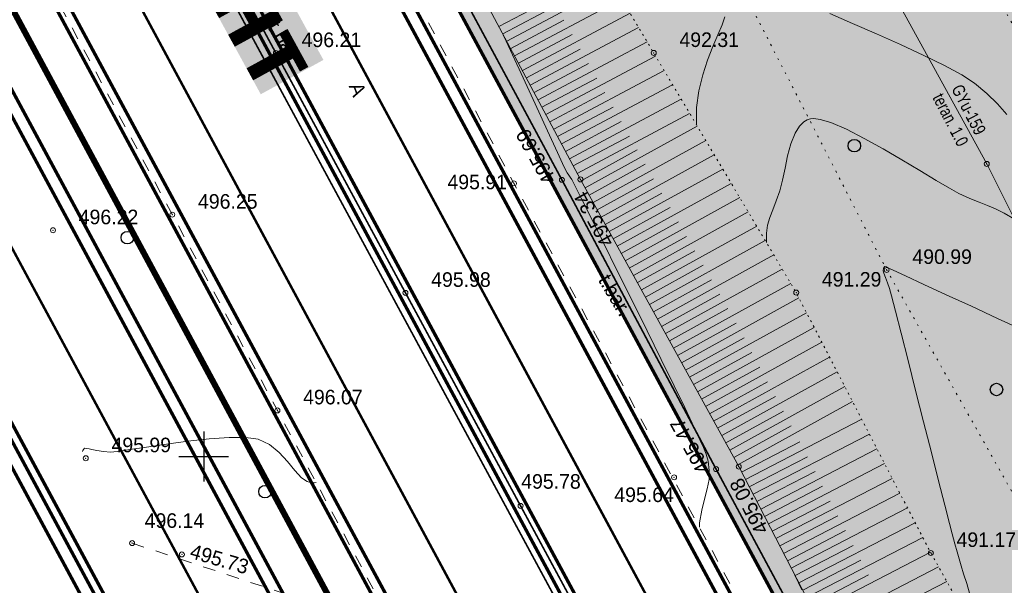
# Model space of a CAD drawing. Extents: x -516234 to 73329, y -4499813 to 47259.
# Tile 18 of 256: x 29455 to 29514, y 36929 to 36963. Entities that reach past the tile are written whole.
import ezdxf

# ---------------------------------------------------------------- set-up
doc = ezdxf.new("R2010")
doc.units = 0
doc.header["$LTSCALE"] = 0.5
doc.header["$MEASUREMENT"] = 0
doc.header["$PDMODE"] = 32
doc.header["$PDSIZE"] = 0.3
for name, pattern in [('ACAD_ISO03W100', [30, 12, -18]), ('DASHED', [0.75, 0.5, -0.25]), ('Д_ТРОТ_ТРУБА', [3, 1.5, -1.5]), ('Контура низ откосов  Штриховая 0.1-0.5 - - - - - - -', [0.6, 0.1, -0.5]), ('РА_КОНТУРЫ', [1.5, 0, -1.5])]:
    doc.linetypes.add(name, pattern=pattern)
for name, color, linetype in [('(001) Сетка', 92, 'Continuous'), ('(004) Точки рельефа', 7, 'Continuous'), ('(007) Здания', 7, 'Continuous'), ('(013) Газ', 30, 'ИК_Газопровод -------г--------'), ('(025) Дорога', 7, 'Continuous'), ('(031) Горизонтали', 42, 'Continuous'), ('(035) Откосы', 7, 'Continuous'), ('(037) Контуры', 7, 'Continuous'), ('(038) Деревья', 7, 'Continuous'), ('1 PARK', 7, 'Continuous'), ('7_газон', 7, 'Continuous'), ('STOYANKA', 7, 'Continuous'), ('text', 7, 'Continuous'), ('орто', 7, 'Continuous')]:
    doc.layers.add(name, color=color, linetype=linetype)
doc.layers.add('(032) Горизонтали утолщенные', color=32, linetype='Continuous', lineweight=30)
doc.layers.add('.', color=7, linetype='Continuous', lineweight=15)
doc.styles.add('BM-431', font='bm431.ttf')
doc.styles.add('D-431', font='d431.ttf')
doc.styles.get("Standard").update_dxf_attribs({"font": 'times.ttf'})
doc.styles.add('stile1', font='ARIALN.TTF')
doc.linetypes.add('ИК_Газопровод -------г--------', pattern='A,9,-0.6,["Г",Standard,S=1.2,R=0,X=0,Y=-0.6],-1.2', length=10.8)

# ---------------------------------------------------------------- blocks, each defined once
blk = doc.blocks.new('9633')
at = {"layer": '(031) Горизонтали', "color": 42, "linetype": 'Continuous', "lineweight": 0}
for points in [[(28549.086, 36944.821), (28547.556, 36945.527), (28545.984, 36946.251), (28544.469, 36946.947), (28543.113, 36947.569), (28542.015, 36948.073), (28541.274, 36948.412), (28540.993, 36948.541), (28540.878, 36948.614), (28540.779, 36948.648), (28540.705, 36948.545), (28540.668, 36948.376), (28540.708, 36948.233), (28540.809, 36947.984), (28540.939, 36947.665), (28541.065, 36947.31), (28541.178, 36946.888), (28541.418, 36945.958), (28541.758, 36944.627), (28542.171, 36943.004), (28542.63, 36941.198), (28543.107, 36939.316), (28543.576, 36937.468), (28544.01, 36935.762), (28544.381, 36934.305), (28544.664, 36933.207), (28544.83, 36932.575), (28544.991, 36931.985), (28545.124, 36931.506), (28545.244, 36931.082), (28545.369, 36930.66), (28545.514, 36930.184), (28545.697, 36929.6), (28545.875, 36929.019)], [(28548.568, 36951.485), (28547.947, 36951.85), (28547.421, 36952.112), (28546.938, 36952.316), (28546.446, 36952.508), (28545.895, 36952.731), (28545.232, 36953.03), (28544.658, 36953.34), (28543.856, 36953.813), (28542.886, 36954.399), (28541.805, 36955.049), (28540.671, 36955.713), (28539.541, 36956.34), (28538.474, 36956.882), (28537.528, 36957.288), (28536.896, 36957.481), (28536.515, 36957.533), (28536.312, 36957.518), (28536.227, 36957.493), (28536.118, 36957.446), (28535.917, 36957.324), (28535.658, 36957.081), (28535.382, 36956.659), (28535.124, 36956.016), (28534.934, 36955.295), (28534.782, 36954.547), (28534.637, 36953.829), (28534.467, 36953.192), (28534.245, 36952.577), (28534.039, 36952.055), (28533.863, 36951.585), (28533.731, 36951.128), (28533.658, 36950.641), (28533.659, 36950.086)], [(28529.631, 36932.984), (28529.648, 36933.251), (28529.78, 36933.997), (28529.946, 36934.669), (28530.104, 36935.282), (28530.212, 36935.851), (28530.228, 36936.388), (28530.152, 36936.939), (28530.032, 36937.373), (28529.872, 36937.765), (28529.673, 36938.188), (28529.44, 36938.714), (28529.208, 36939.22), (28528.751, 36940.172), (28528.114, 36941.478), (28527.344, 36943.046), (28526.488, 36944.782), (28525.592, 36946.594), (28524.702, 36948.388), (28523.865, 36950.073), (28523.127, 36951.556), (28522.534, 36952.744), (28522.133, 36953.543), (28521.97, 36953.862), (28521.869, 36954.01), (28521.779, 36954.122), (28521.679, 36954.271), (28521.514, 36954.618), (28521.108, 36955.494), (28520.508, 36956.793), (28519.763, 36958.41), (28518.919, 36960.243), (28518.026, 36962.184), (28517.85, 36962.568)], [(28535.793, 36929.225), (28535.371, 36930.105)]]:
    blk.add_lwpolyline(points, dxfattribs=at)
at = {"layer": '(004) Точки рельефа', "lineweight": 0, "style": 'D-431'}
for s, p in [('496.21', (28505.729, 36961.823)), ('492.31', (28528.435, 36961.828)), ('495.91', (28514.494, 36953.283)), ('496.25', (28499.504, 36952.115)), ('496.22', (28492.337, 36951.179)), ('490.99', (28542.433, 36948.795)), ('495.98', (28513.517, 36947.42)), ('491.29', (28536.993, 36947.433)), ('496.07', (28505.821, 36940.359)), ('495.99', (28494.307, 36937.484)), ('495.78', (28518.926, 36935.292)), ('495.64', (28524.521, 36934.491)), ('496.14', (28496.3, 36932.94)), ('491.17', (28545.086, 36931.793))]:
    blk.add_text(s, height=0.875, dxfattribs=at).set_placement(p)
for s, rotation, p in [('495.69', 119.28712, (28521.07, 36953.889)), ('495.34', 118.8524, (28524.549, 36950.125)), ('495.47', 118.87698, (28530.321, 36936.494)), ('495.08', 117.39185, (28533.831, 36932.846)), ('495.73', 343.59568, (28498.954, 36931.154))]:
    blk.add_text(s, height=0.875, rotation=rotation, dxfattribs=at).set_placement(p)
blk = doc.blocks.new('d')
at = {"layer": '(038) Деревья'}
blk.add_ellipse((0, 0), major_axis=(0.265, 0.265), ratio=1, start_param=5.497787, end_param=11.780972, dxfattribs=at)
blk = doc.blocks.new('Setka')
at = {"layer": '(001) Сетка'}
for p, q in [((0, 1.5), (0, -1.5)), ((-1.5, 0), (1.5, 0))]:
    blk.add_line(p, q, dxfattribs=at)

msp = doc.modelspace()

# ---------------------------------------------------------------- hatches: boundary and pattern name
at = {"layer": '1 PARK', "lineweight": 0, "true_color": 0x00c200, "transparency": 33554508}
h = msp.add_hatch(color=92, dxfattribs=at)
h.dxf.hatch_style = 1
edge = h.paths.add_edge_path()
edge.add_line((29724.642, 36512.794), (29471.6, 36982.55))
edge.add_line((29471.6, 36982.55), (29506.294, 36972.148))
edge.add_arc((29494.806, 36933.834), 40, 28.30986, 73.30986, ccw=False)
edge.add_line((29530.022, 36952.803), (29731.945, 36577.945))
edge.add_arc((29696.73, 36558.976), 40, -16.69014, 28.30986, ccw=False)
edge.add_line((29735.044, 36547.488), (29724.642, 36512.794))
at = {"layer": '7_газон', "lineweight": 0, "true_color": 0x5c5c5c, "transparency": 33554687}
h = msp.add_hatch(color=251, dxfattribs=at)
h.dxf.hatch_style = 1
edge = h.paths.add_edge_path(flags=16)
edge.add_line((29676.967, 36922.961), (29652.773, 36909.928))
edge.add_arc((29654.196, 36907.287), 3, 118.30986, 208.30986)
edge.add_line((29651.554, 36905.864), (29669.688, 36872.2))
edge.add_arc((29672.33, 36873.623), 3, 208.30986, 298.27805)
edge.add_line((29673.751, 36870.981), (29697.069, 36883.525))
edge.add_arc((29695.174, 36887.047), 4, 298.27805, 388.30633)
edge.add_line((29698.696, 36888.944), (29681.031, 36921.742))
edge.add_arc((29678.39, 36920.32), 3, 28.30633, 118.30986)
edge = h.paths.add_edge_path(flags=16)
edge.add_arc((29582.986, 36967.9), 30, 100.3549, 118.30986)
edge.add_line((29568.758, 36994.312), (29528.131, 36972.427))
edge.add_arc((29529.554, 36969.786), 3, 118.30986, 225.97605)
edge.add_arc((29494.806, 36933.834), 47, 28.30986, 45.97605, ccw=False)
edge.add_line((29536.185, 36956.123), (29686.137, 36677.746))
edge.add_arc((29688.778, 36679.168), 3, 208.30986, 354.86171)
edge.add_line((29691.766, 36678.9), (29699.507, 36764.985))
edge.add_arc((29669.628, 36767.671), 30, 354.86171, 388.30986)
edge.add_line((29696.04, 36781.899), (29580.774, 36995.883))
edge.add_arc((29578.132, 36994.46), 3, 28.30986, 100.3549)
edge = h.paths.add_edge_path()
edge.add_line((29429.452, 37065.402), (29443.215, 37039.99))
edge.add_line((29443.215, 37039.99), (29467.007, 36995.822))
edge.add_arc((29480.213, 37002.936), 15, 208.30986, 253.30986)
edge.add_line((29475.905, 36988.568), (29508.304, 36978.854))
edge.add_arc((29494.806, 36933.834), 47, 63.28494, 73.30986, ccw=False)
edge.add_arc((29520.431, 36984.749), 10, 243.28494, 298.30986)
edge.add_line((29525.173, 36975.945), (29566.624, 36998.273))
edge.add_arc((29582.986, 36967.9), 34.5, 90.70227, 118.30986, ccw=False)
edge.add_line((29582.563, 37002.397), (29601.162, 37002.625))
edge.add_arc((29600.795, 37032.623), 30, 270.70227, 298.33641)
edge.add_line((29615.034, 37006.218), (29627.395, 37012.883))
edge.add_arc((29631.43, 37005.402), 8.5, 28.30633, 118.33641, ccw=False)
edge.add_line((29638.913, 37009.433), (29702.658, 36891.078))
edge.add_arc((29695.174, 36887.047), 8.5, -61.72195, 28.30633, ccw=False)
edge.add_line((29699.201, 36879.562), (29664.33, 36860.803))
edge.add_arc((29666.699, 36856.4), 5, 118.27805, 208.30986)
edge.add_line((29662.297, 36854.029), (29700.001, 36784.033))
edge.add_arc((29669.628, 36767.671), 34.5, -5.13829, 28.30986, ccw=False)
edge.add_line((29703.989, 36764.582), (29695.148, 36666.257))
edge.add_arc((29710.087, 36664.913), 15, 174.86171, 208.30986)
edge.add_line((29696.881, 36657.8), (29738.108, 36581.265))
edge.add_arc((29696.73, 36558.976), 47, -16.69014, 28.30986, ccw=False)
edge.add_line((29741.75, 36545.478), (29732.035, 36513.078))
edge.add_arc((29746.403, 36508.77), 15, 163.30986, 208.30986)
edge.add_line((29733.198, 36501.657), (29762.257, 36447.71))
edge.add_line((29762.257, 36447.71), (29788.318, 36389.84))
edge.add_line((29788.318, 36389.84), (29723.729, 36509.746))
edge.add_line((29723.729, 36509.746), (29735.044, 36547.488))
edge.add_arc((29696.73, 36558.976), 40, 343.30986, 388.30986)
edge.add_line((29731.945, 36577.945), (29530.022, 36952.803))
edge.add_arc((29494.806, 36933.834), 40, 28.30986, 73.30986)
edge.add_line((29506.294, 36972.148), (29468.537, 36983.469))
edge.add_line((29468.537, 36983.469), (29424.235, 37065.402))
edge = h.paths.add_edge_path(flags=16)
edge.add_line((29653.969, 36965.661), (29629.772, 36952.627))
edge.add_arc((29631.195, 36949.986), 3, 118.30986, 208.30986)
edge.add_line((29628.554, 36948.564), (29646.575, 36915.109))
edge.add_arc((29649.216, 36916.531), 3, 208.30986, 298.30986)
edge.add_line((29650.639, 36913.89), (29674.834, 36926.923))
edge.add_arc((29673.411, 36929.564), 3, 298.30986, 388.30633)
edge.add_line((29676.052, 36930.987), (29658.033, 36964.443))
edge.add_arc((29655.392, 36963.02), 3, 28.30633, 118.30986)
edge = h.paths.add_edge_path(flags=16)
edge.add_line((29653.054, 36973.687), (29634.951, 37007.299))
edge.add_arc((29631.43, 37005.402), 4, 28.30633, 118.33641)
edge.add_line((29629.531, 37008.923), (29617.17, 37002.257))
edge.add_arc((29600.795, 37032.623), 34.5, 278.95979, 298.33641, ccw=False)
edge.add_arc((29606.635, 36995.58), 3, 98.95979, 208.30986)
edge.add_line((29603.994, 36994.158), (29623.574, 36957.808))
edge.add_arc((29626.215, 36959.23), 3, 208.30986, 298.30986)
edge.add_line((29627.638, 36956.589), (29651.836, 36969.624))
edge.add_arc((29650.413, 36972.265), 3, 298.30986, 388.30633)

# ---------------------------------------------------------------- linework, layer by layer
at = {"layer": '(004) Точки рельефа', "color": 0, "linetype": 'ByBlock', "lineweight": 0}
for p in [(29470.581, 36961.463), (29493.287, 36961.47), (29513.301, 36954.803), (29487.767, 36953.848), (29488.881, 36953.875), (29484.887, 36953.636), (29464.356, 36951.756), (29457.188, 36950.82), (29507.284, 36948.432), (29478.368, 36947.056), (29501.845, 36947.074), (29470.672, 36939.994), (29459.158, 36937.121), (29498.398, 36936.617), (29494.508, 36935.976), (29497.033, 36936.468), (29485.283, 36934.263), (29461.941, 36932.023), (29464.932, 36931.344), (29509.938, 36931.429)]:
    msp.add_point(p, dxfattribs=at)
at = {"layer": '(007) Здания', "lineweight": 0, "const_width": 0.1, "flags": 128}
for points in [[(29741.762, 36456.45), (29660.034, 36609.317), (29613.084, 36695.597), (29603.161, 36714.063), (29533.976, 36842.543), (29525.379, 36858.402), (29452.486, 36993.256), (29443.53, 37009.955), (29421.66, 37050.319)], [(29742.467, 36456.829), (29660.738, 36609.697), (29613.788, 36695.978), (29603.866, 36714.442), (29534.68, 36842.924), (29526.083, 36858.783), (29453.191, 36993.635), (29444.234, 37010.335), (29422.363, 37050.701)], [(29619.612, 36709.523), (29609.57, 36727.628), (29600.045, 36745.154), (29590.066, 36763.696), (29580.315, 36781.912), (29570.945, 36799.138), (29561.92, 36816.046), (29552.067, 36834.341), (29543.454, 36851.01), (29533.963, 36868.256), (29525.067, 36884.501), (29515.986, 36901.397), (29506.234, 36919.351), (29497.033, 36936.468), (29487.767, 36953.848), (29478.791, 36970.513), (29468.874, 36988.799), (29466.229, 36994.598), (29465.074, 37000.528), (29464.802, 37008.043)]]:
    msp.add_lwpolyline(points, dxfattribs=at)
at = {"layer": '(013) Газ', "lineweight": 0, "flags": 128}
msp.add_lwpolyline([(29525.405, 37048.081), (29531.16, 37039.107), (29539.034, 37023.995), (29540.166, 37021.191), (29539.27, 37018.608), (29533.563, 37011.728), (29529.254, 37006.755), (29524.918, 37001.276), (29517.627, 36991.22), (29508.47, 36979.317), (29503.957, 36971.837), (29513.301, 36954.803), (29520.014, 36941.402), (29527.992, 36927.069), (29538.268, 36908.138), (29552.223, 36883.581), (29562.927, 36863.598), (29568.876, 36853.651), (29578.905, 36835.701), (29587.688, 36819.031), (29597.086, 36801.502), (29611.793, 36773.7), (29622.868, 36752.87), (29632.627, 36733.829), (29642.057, 36714.741), (29649.245, 36696.495), (29654.716, 36680.578), (29662.397, 36662.607), (29676.154, 36642.038), (29689.217, 36620.21), (29698.952, 36600.035), (29708.917, 36582.194), (29725.845, 36551.174), (29738.199, 36530.151), (29750.363, 36512.072), (29762.308, 36492.93), (29777.208, 36461.75), (29800.445, 36421.637), (29814.555, 36397.865)], dxfattribs=at)
at = {"layer": '(025) Дорога', "linetype": 'Д_ТРОТ_ТРУБА', "lineweight": 0, "flags": 128}
msp.add_lwpolyline([(29461.941, 36932.023), (29477.767, 36926.783), (29454.383, 36970.326), (29444.257, 36988.938), (29435.354, 37005.56), (29426.371, 37022.318), (29418.819, 37036.323), (29407.735, 37057.122)], dxfattribs=at)
msp.add_lwpolyline([(29728.035, 36510.135), (29718.501, 36526.322), (29708.373, 36544.305), (29698.159, 36562.974), (29687.226, 36583.038), (29677.644, 36601.098), (29664.707, 36624.806), (29644.709, 36661.07), (29635.553, 36676.738), (29625.09, 36694.491), (29617.273, 36708.282), (29607.374, 36726.366), (29597.895, 36743.942), (29588.132, 36762.152), (29577.715, 36781.369), (29569.158, 36797.437), (29559.502, 36815.208), (29550.676, 36831.548), (29540.712, 36850.44), (29531.532, 36867.382), (29522.695, 36883.697), (29513.332, 36901.154), (29503.851, 36918.476), (29484.887, 36953.636), (29476.152, 36970.047), (29467.84, 36985.881, -0.175353), (29464.802, 37008.043, 0.014678), (29465.552, 37018.912, -0.049252), (29465.927, 37023.168, -0.049252)], format="xyb", dxfattribs=at)
at = {"layer": '(032) Горизонтали утолщенные', "color": 32, "linetype": 'Continuous', "lineweight": 0}
for points in [[(29497.549, 36963.648), (29497.39, 36963.167), (29497.141, 36962.563), (29496.841, 36961.849), (29496.526, 36961.04), (29496.233, 36960.151), (29496, 36959.196), (29495.862, 36958.189), (29495.858, 36957.145), (29495.858, 36957.145)], [(29514.502, 36957.772), (29513.945, 36958.41), (29513.303, 36959.044), (29512.556, 36959.661), (29511.804, 36960.147), (29510.765, 36960.71), (29509.514, 36961.325), (29508.124, 36961.969), (29506.669, 36962.618), (29505.223, 36963.248), (29503.859, 36963.834)], [(29458.954, 36937.534), (29458.96, 36937.545), (29458.978, 36937.583), (29459.014, 36937.655), (29459.072, 36937.723), (29459.192, 36937.717), (29459.357, 36937.681), (29459.524, 36937.647), (29459.826, 36937.586), (29460.215, 36937.526), (29460.642, 36937.491), (29461.04, 36937.529), (29461.794, 36937.639), (29462.815, 36937.793), (29464.012, 36937.969), (29465.296, 36938.139), (29466.579, 36938.279), (29467.771, 36938.363), (29468.782, 36938.367), (29469.524, 36938.264), (29470.203, 36937.947), (29470.776, 36937.475), (29471.27, 36936.931), (29471.712, 36936.395), (29472.129, 36935.951), (29472.463, 36935.717), (29472.723, 36935.639), (29472.904, 36935.644), (29472.997, 36935.665)]]:
    msp.add_lwpolyline(points, dxfattribs=at)
at = {"layer": '(035) Откосы', "lineweight": 0}
for p, q in [((29483.985, 36963.055), (29490.325, 36966.436)), ((29484.455, 36962.173), (29490.837, 36965.577)), ((29484.925, 36961.292), (29491.35, 36964.718)), ((29484.22, 36962.614), (29487.401, 36964.31)), ((29484.69, 36961.733), (29487.892, 36963.44)), ((29485.395, 36960.41), (29491.862, 36963.858)), ((29485.866, 36959.528), (29492.375, 36962.999)), ((29485.16, 36960.851), (29488.383, 36962.569)), ((29486.336, 36958.646), (29492.887, 36962.14)), ((29485.631, 36959.969), (29488.874, 36961.699)), ((29486.806, 36957.765), (29493.399, 36961.281)), ((29486.101, 36959.087), (29489.366, 36960.828)), ((29487.276, 36956.883), (29493.91, 36960.421)), ((29486.571, 36958.206), (29489.857, 36959.958)), ((29487.746, 36956.001), (29494.422, 36959.561)), ((29487.041, 36957.324), (29490.348, 36959.087)), ((29488.217, 36955.119), (29494.933, 36958.701)), ((29487.511, 36956.442), (29490.839, 36958.216)), ((29488.687, 36954.238), (29495.444, 36957.841)), ((29487.982, 36955.56), (29491.329, 36957.346)), ((29489.164, 36953.36), (29495.9, 36957.074)), ((29488.452, 36954.679), (29491.82, 36956.475)), ((29488.923, 36953.797), (29492.284, 36955.651)), ((29489.647, 36952.485), (29496.411, 36956.215)), ((29490.13, 36951.61), (29496.921, 36955.356)), ((29489.406, 36952.922), (29492.78, 36954.784)), ((29490.612, 36950.735), (29497.432, 36954.496)), ((29489.888, 36952.047), (29493.277, 36953.916)), ((29491.095, 36949.86), (29497.943, 36953.637)), ((29490.371, 36951.172), (29493.774, 36953.049)), ((29491.577, 36948.985), (29498.454, 36952.777)), ((29490.853, 36950.297), (29494.271, 36952.182)), ((29492.06, 36948.11), (29498.965, 36951.918)), ((29491.336, 36949.422), (29494.767, 36951.315)), ((29492.542, 36947.235), (29499.476, 36951.059)), ((29491.819, 36948.547), (29495.264, 36950.447)), ((29493.025, 36946.36), (29499.987, 36950.199)), ((29492.301, 36947.672), (29495.761, 36949.58)), ((29493.508, 36945.485), (29500.498, 36949.34)), ((29492.784, 36946.797), (29496.258, 36948.713)), ((29493.99, 36944.61), (29501.009, 36948.48)), ((29493.266, 36945.922), (29496.754, 36947.846)), ((29494.473, 36943.735), (29501.52, 36947.621)), ((29493.749, 36945.047), (29497.251, 36946.979)), ((29494.955, 36942.86), (29502.012, 36946.751)), ((29494.232, 36944.172), (29497.748, 36946.111)), ((29495.438, 36941.985), (29502.471, 36945.863)), ((29494.714, 36943.297), (29498.245, 36945.244)), ((29495.921, 36941.109), (29502.93, 36944.975)), ((29495.197, 36942.422), (29498.719, 36944.365)), ((29496.403, 36940.234), (29503.39, 36944.088)), ((29495.679, 36941.547), (29499.19, 36943.483)), ((29496.886, 36939.359), (29503.849, 36943.2)), ((29496.162, 36940.672), (29499.661, 36942.602)), ((29497.368, 36938.484), (29504.308, 36942.312)), ((29496.644, 36939.797), (29500.132, 36941.72)), ((29497.127, 36938.922), (29500.603, 36940.839)), ((29497.851, 36937.609), (29504.768, 36941.424)), ((29498.334, 36936.734), (29505.227, 36940.536)), ((29497.61, 36938.047), (29501.074, 36939.957)), ((29498.092, 36937.172), (29501.545, 36939.076)), ((29498.796, 36935.848), (29505.783, 36939.461)), ((29499.255, 36934.961), (29506.242, 36938.574)), ((29498.566, 36936.292), (29502.06, 36938.099)), ((29499.714, 36934.073), (29506.701, 36937.686)), ((29499.025, 36935.405), (29502.519, 36937.211)), ((29500.173, 36933.185), (29507.16, 36936.798)), ((29499.484, 36934.517), (29502.978, 36936.323)), ((29500.631, 36932.298), (29507.619, 36935.911)), ((29499.943, 36933.629), (29503.437, 36935.436)), ((29501.09, 36931.41), (29508.078, 36935.023)), ((29500.402, 36932.742), (29503.896, 36934.548)), ((29501.549, 36930.522), (29508.538, 36934.136)), ((29500.861, 36931.854), (29504.355, 36933.661)), ((29502.008, 36929.635), (29508.997, 36933.248)), ((29501.32, 36930.966), (29504.814, 36932.773)), ((29502.467, 36928.747), (29509.456, 36932.361)), ((29501.779, 36930.079), (29505.273, 36931.885)), ((29502.926, 36927.86), (29509.914, 36931.472)), ((29502.238, 36929.191), (29505.732, 36930.998)), ((29503.385, 36926.972), (29510.402, 36930.6)), ((29502.697, 36928.303), (29506.191, 36930.11)), ((29503.844, 36926.084), (29510.891, 36929.728))]:
    msp.add_line(p, q, dxfattribs=at)
at = {"layer": '(035) Откосы', "lineweight": 0, "flags": 128}
msp.add_lwpolyline([(29552.737, 36835.26), (29544.572, 36850.455), (29535.777, 36866.905), (29525.895, 36885.064), (29516.886, 36902.054), (29507.253, 36919.492), (29498.398, 36936.617), (29488.881, 36953.875), (29479.792, 36970.918), (29471.084, 36988.241, -0.119324), (29469.529, 36994.939, -0.030734), (29469.872, 36999.778, -0.239877), (29473.612, 37005.209, 0.330828), (29475.494, 37009.259, -0.042005), (29474.776, 37015.209, -0.018079), (29474.776, 37016.997, -0.503535), (29478.967, 37019.875, 0.226392), (29484.3, 37022.328, -0.281217), (29489.153, 37019.645, 0.036796), (29499.172, 37018.292, 0.339235)], format="xyb", dxfattribs=at)
at = {"layer": '(035) Откосы', "linetype": 'Контура низ откосов  Штриховая 0.1-0.5 - - - - - - -', "lineweight": 0, "flags": 128}
msp.add_lwpolyline([(29616.627, 36725.106), (29610.06, 36739.434), (29605.42, 36750.611), (29597.451, 36770.669), (29590.472, 36782.15), (29582.782, 36796.222), (29576.484, 36803.593), (29568.051, 36816.591), (29561.587, 36838.206), (29550.559, 36862.812, -0.349526), (29554.409, 36867.028, 0.06861), (29551.582, 36874.304, 0.186536), (29550.566, 36874.817), (29541.63, 36890.777), (29534.08, 36904.114), (29517.911, 36917.193), (29509.938, 36931.429), (29501.845, 36947.074), (29493.287, 36961.47), (29485.339, 36974.796), (29476.775, 36988.866, -0.149574), (29474.213, 36998.907, -0.059335), (29475.856, 37006.777, 0.081037), (29475.968, 37013.916, -0.255307), (29481.728, 37017.288, 0.890509)], format="xyb", dxfattribs=at)
at = {"layer": '(037) Контуры', "linetype": 'РА_КОНТУРЫ', "lineweight": 0, "ltscale": 0.5, "flags": 128}
msp.add_lwpolyline([(29755.041, 36506.79), (29749.559, 36504.719), (29743.935, 36515.178), (29735.415, 36528.706), (29728.62, 36539.941), (29722.321, 36549.692), (29715.127, 36562.793), (29702.663, 36586.194), (29697.332, 36596.283), (29689.209, 36610.853), (29682.579, 36622.276), (29676.067, 36632.902), (29668.593, 36649.313), (29662.065, 36661.644), (29656.32, 36675.129), (29650.062, 36688.281), (29644.473, 36699.553), (29637.362, 36711.284), (29632.362, 36716.079), (29624.682, 36730.75), (29618.95, 36742.255), (29612.325, 36755.378), (29603.257, 36773.266), (29595.885, 36786.865), (29588.983, 36799.618), (29584.546, 36808.363), (29577.765, 36820.173), (29566.043, 36839.89), (29558.707, 36860.46), (29549.677, 36879.089), (29542.627, 36891.381), (29534.785, 36905.111), (29523.188, 36920.175), (29514.563, 36935.548), (29507.284, 36948.432), (29499.059, 36964.42), (29491.991, 36977.56), (29485.194, 36991.139), (29476.923, 37006.216), (29476.894, 37011.684), (29488.332, 37014.48), (29493.319, 37005.208), (29496.884, 36997.644), (29504.165, 36984.152), (29510.897, 36970.488), (29519.165, 36955.223), (29526.662, 36943.022), (29535.526, 36927.367), (29544.059, 36912.326), (29550.886, 36894.272), (29556.545, 36883.528), (29567.021, 36864.479), (29576.172, 36847.55), (29587.208, 36827.124), (29593.778, 36815.269), (29599.019, 36804.982), (29604.904, 36793.258), (29612.259, 36779.956), (29620.748, 36763.683), (29628.588, 36749.229), (29635.07, 36736.713), (29647.683, 36715.788), (29652.971, 36703.429), (29658.26, 36694.352), (29665.102, 36680.293), (29673.374, 36666.129), (29677.684, 36652.752), (29684.935, 36638.507), (29690.275, 36628.51), (29696.891, 36615.906), (29704.28, 36602.273), (29710.516, 36590.893), (29717.243, 36579.148), (29723.305, 36567.201), (29729.775, 36555.045), (29735.569, 36543.46), (29742.152, 36533.433), (29749.545, 36517.826), (29755.041, 36506.79)], dxfattribs=at)
at = {"layer": '.', "color": 253, "true_color": 0xa8a8a8, "const_width": 0.2}
for points in [[(29713.208, 36484.124), (29422.45, 37023.898), (29399.97, 37065.402)], [(29400.169, 37065.402), (29420.29, 37028.253), (29713.464, 36483.993)], [(29775.288, 36418.775), (29440.966, 37039.421), (29426.894, 37065.402)]]:
    msp.add_lwpolyline(points, dxfattribs=at)
msp.add_lwpolyline([(29731.945, 36577.945), (29530.022, 36952.803, 0.198912), (29506.294, 36972.148), (29468.537, 36983.469), (29424.235, 37065.402)], format="xyb")
at = {"layer": 'STOYANKA', "color": 7, "linetype": 'DASHED', "ltscale": 10, "true_color": 0xffffff, "const_width": 0.15}
msp.add_lwpolyline([(29540.633, 36790.265), (29416.511, 37020.69), (29392.294, 37065.402)], dxfattribs=at)
at = {"layer": 'STOYANKA', "color": 7, "linetype": 'DASHED', "ltscale": 10, "true_color": 0xffffff, "transparency": 33554687, "const_width": 0.15}
for points in [[(29696.589, 36529.555), (29426.229, 37031.461), (29407.845, 37065.402)], [(29708.734, 36528.094), (29435.027, 37036.213), (29419.218, 37065.402)]]:
    msp.add_lwpolyline(points, dxfattribs=at)
at = {"layer": 'STOYANKA', "color": 7, "linetype": 'ACAD_ISO03W100', "ltscale": 0.2, "true_color": 0xffffff, "transparency": 33554687, "const_width": 0.1}
msp.add_lwpolyline([(29467.01, 36987.581), (29507.299, 36975.501, -0.198912), (29533.103, 36954.463), (29735.027, 36579.605, -0.198912), (29738.397, 36546.483), (29727.68, 36510.739)], format="xyb", dxfattribs=at)
at = {"layer": 'STOYANKA', "color": 7, "lineweight": 50, "true_color": 0xffffff, "const_width": 0.1}
msp.add_lwpolyline([(29723.93, 36509.373), (29735.332, 36547.402, 0.198912), (29732.21, 36578.088), (29530.286, 36952.945, 0.198912), (29506.38, 36972.436), (29468.351, 36983.838)], format="xyb", dxfattribs=at)
at = {"layer": 'орто', "color": 40, "const_width": 0.2}
for points in [[(29616.242, 36636.724), (29411.012, 37017.72), (29385.186, 37065.402)], [(29617.389, 36637.23), (29412.112, 37018.314), (29386.607, 37065.402)], [(29658.89, 36591.633), (29422.929, 37029.679), (29403.58, 37065.402)], [(29689.974, 36555.012), (29431.728, 37034.431), (29414.953, 37065.402)], [(29740.761, 36476.546), (29470.418, 36978.42)], [(29722.245, 36461.023), (29451.901, 36962.898)]]:
    msp.add_lwpolyline(points, dxfattribs=at)
at = {"layer": 'орто', "color": 7, "true_color": 0xffffff, "const_width": 0.2}
for points in [[(29386.039, 37065.402), (29411.672, 37018.077), (29616.821, 36637.23)], [(29681.731, 36568.734), (29431.068, 37034.075), (29414.1, 37065.402)]]:
    msp.add_lwpolyline(points, dxfattribs=at)
at = {"layer": 'орто', "const_width": 0.2}
for points in [[(29397.411, 37065.402), (29420.47, 37022.829), (29709.682, 36485.925)], [(29716.99, 36482.192), (29422.269, 37029.322), (29402.727, 37065.402)], [(29424.335, 37065.402), (29438.986, 37038.352), (29788.318, 36389.84)]]:
    msp.add_lwpolyline(points, dxfattribs=at)

# ---------------------------------------------------------------- block references
at = {"layer": '(001) Сетка', "lineweight": 0}
msp.add_blockref('Setka', (29466.242, 36937.23), dxfattribs=at)
at = {"layer": '(007) Здания', "color": 18, "true_color": 0x000000}
msp.add_blockref('9633', (966.395, 0), dxfattribs=at)
at = {"layer": '(038) Деревья', "linetype": 'Continuous', "lineweight": 0}
for p in [(29505.341, 36955.899), (29461.65, 36950.377), (29513.88, 36941.252), (29469.926, 36935.119)]:
    msp.add_blockref('d', p, dxfattribs=at)

# ---------------------------------------------------------------- texts
at = {"layer": '(013) Газ', "linetype": 'Continuous', "lineweight": 0, "style": 'BM-431', "width": 0.8}
for s, p in [('GYu-159', (29511.151, 36959.32)), ('teran. 1.0', (29510.018, 36958.794))]:
    msp.add_text(s, height=0.75, rotation=297.1606, dxfattribs=at).set_placement(p)
at = {"layer": '(025) Дорога', "linetype": 'Д_ТРОТ_ТРУБА', "lineweight": 0, "style": 'BM-431'}
for s, rotation, p in [('t.bar.', 300.69957, (29470.04, 36963.038)), ('A', 291.07543, (29474.946, 36959.487)), ('t.bar.', 300.69957, (29489.916, 36947.839))]:
    msp.add_text(s, height=0.875, rotation=rotation, dxfattribs=at).set_placement(p)
at = {"layer": 'text', "color": 0, "insert": (29461.324, 36983.162), "char_height": 4.2943, "width": 25.21115, "attachment_point": 1, "rotation": 298.71741, "style": 'stile1', "bg_fill": 1, "box_fill_scale": 1, "bg_fill_color": 7, "bg_fill_true_color": 16777215, "bg_fill_transparency": 0}
msp.add_mtext('\\pi0.085915;{\\fArial|b1|i0|c204|p34;\\C256;Тошкент }', dxfattribs=at)

doc.saveas('drawing.dxf')
